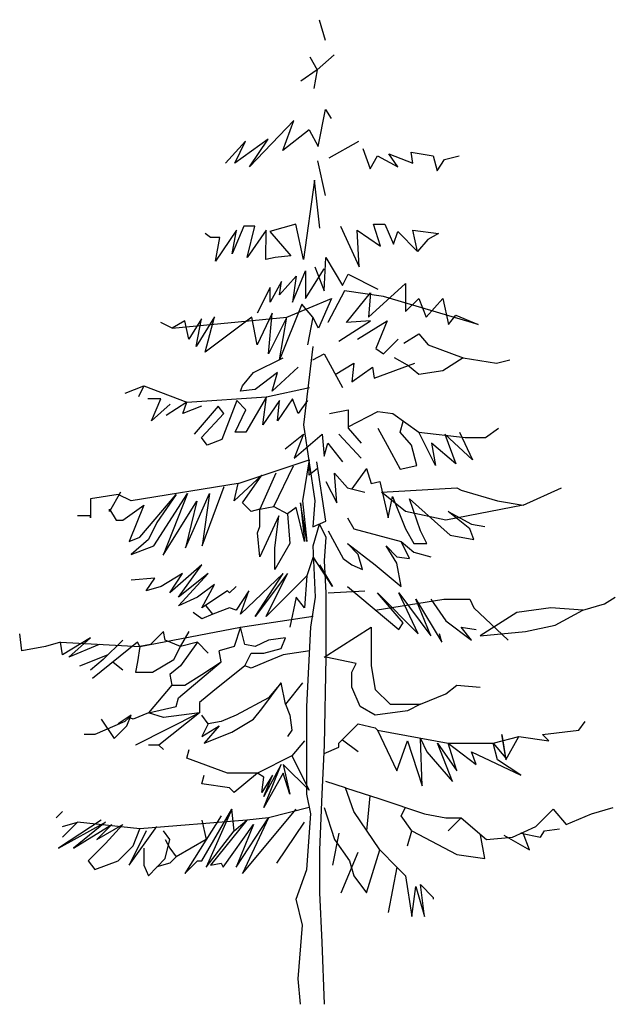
# Model space of a CAD drawing. Extents: x -1.81 to 1.88, y 0 to 6.1.
import ezdxf

# ---------------------------------------------------------------- set-up
doc = ezdxf.new("R2010")
doc.units = 0
doc.header["$MEASUREMENT"] = 0
doc.layers.get('0').update_dxf_attribs({"linetype": 'CONTINUOUS'})

msp = doc.modelspace()

# ---------------------------------------------------------------- linework, layer by layer
at = {"color": 0, "linetype": 'BYBLOCK'}
for p, q in [((0.043557, 6.101953), (0.079276, 5.974953)), ((-0.013791, 5.871766), (0.031651, 5.790406)), ((0.031651, 5.790406), (0.136823, 5.883672)), ((0.031651, 5.790406), (-0.071338, 5.720953)), ((0.031651, 5.790406), (0.009823, 5.675312)), ((0.037604, 5.316141), (0.083245, 5.546328)), ((0.083245, 5.546328), (0.116979, 5.488781)), ((-0.11301, 5.476875), (-0.388838, 5.189141)), ((-0.182463, 5.292328), (-0.11301, 5.476875)), ((-0.019744, 5.419328), (-0.182463, 5.292328)), ((-0.019744, 5.419328), (0.037604, 5.316141)), ((-0.412651, 5.349875), (-0.537666, 5.212953)), ((-0.273744, 5.361781), (-0.480119, 5.212953)), ((-0.480119, 5.212953), (-0.412651, 5.349875)), ((-0.388838, 5.189141), (-0.273744, 5.361781)), ((0.105073, 5.246687), (0.28962, 5.349875)), ((0.313432, 5.304234), (0.359073, 5.177234)), ((0.359073, 5.177234), (0.404713, 5.258594)), ((0.404713, 5.258594), (0.531713, 5.189141)), ((0.531713, 5.189141), (0.474166, 5.2705)), ((0.474166, 5.2705), (0.622995, 5.212953)), ((0.622995, 5.212953), (0.613073, 5.280422)), ((0.613073, 5.280422), (0.749995, 5.258594)), ((0.749995, 5.258594), (0.773807, 5.165328)), ((0.819448, 5.234781), (0.910729, 5.258594)), ((0.033635, 5.226844), (0.079276, 5.012531)), ((0.773807, 5.165328), (0.819448, 5.234781)), ((0.013791, 5.107781), (-0.053479, 4.615656)), ((0.047526, 4.810125), (0.013791, 5.107781)), ((-0.424557, 4.822031), (-0.495994, 4.651375)), ((-0.355104, 4.822031), (-0.424557, 4.822031)), ((-0.402729, 4.627562), (-0.355104, 4.822031)), ((-0.101104, 4.833937), (-0.261838, 4.788297)), ((-0.053479, 4.615656), (-0.101104, 4.833937)), ((0.174526, 4.822031), (0.291604, 4.570016)), ((0.422573, 4.699), (0.380901, 4.833937)), ((0.380901, 4.833937), (0.450354, 4.833937)), ((0.450354, 4.833937), (0.503932, 4.710906)), ((-0.630932, 4.752578), (-0.664666, 4.776391)), ((-0.470198, 4.798219), (-0.599182, 4.605734)), ((-0.495994, 4.651375), (-0.470198, 4.798219)), ((-0.285651, 4.798219), (-0.402729, 4.627562)), ((-0.287635, 4.615656), (-0.285651, 4.798219)), ((-0.261838, 4.788297), (-0.132854, 4.639469)), ((0.291604, 4.570016), (0.277713, 4.798219)), ((0.277713, 4.798219), (0.422573, 4.699)), ((0.503932, 4.710906), (0.531713, 4.788297)), ((0.531713, 4.788297), (0.65276, 4.665266)), ((0.65276, 4.665266), (0.622995, 4.798219)), ((0.622995, 4.798219), (0.783729, 4.776391)), ((0.783729, 4.776391), (0.71626, 4.740672)), ((-0.573385, 4.752578), (-0.630932, 4.752578)), ((-0.599182, 4.605734), (-0.573385, 4.752578)), ((0.71626, 4.740672), (0.65276, 4.665266)), ((-0.132854, 4.639469), (-0.230088, 4.627562)), ((-0.230088, 4.627562), (-0.287635, 4.615656)), ((0.073323, 4.421187), (0.085229, 4.627562)), ((0.085229, 4.627562), (0.188416, 4.454922)), ((-0.122932, 4.351734), (-0.041573, 4.546203)), ((-0.041573, 4.373562), (0.073323, 4.558109)), ((-0.041573, 4.546203), (-0.041573, 4.373562)), ((0.015776, 4.570016), (0.073323, 4.421187)), ((0.188416, 4.454922), (0.222151, 4.524375)), ((0.222151, 4.524375), (0.406698, 4.431109)), ((-0.190401, 4.478734), (-0.259854, 4.351734)), ((-0.099119, 4.512469), (-0.202307, 4.397375)), ((-0.202307, 4.397375), (-0.190401, 4.478734)), ((-0.099119, 4.512469), (-0.122932, 4.351734)), ((0.349151, 4.258469), (0.579338, 4.466828)), ((0.579338, 4.466828), (0.579338, 4.294187)), ((-0.259854, 4.443016), (-0.341213, 4.282281)), ((-0.259854, 4.351734), (-0.259854, 4.443016)), ((0.200323, 4.421187), (0.097135, 4.224734)), ((0.442416, 4.385469), (0.200323, 4.421187)), ((0.212229, 4.224734), (0.361057, 4.409281)), ((0.361057, 4.409281), (0.349151, 4.258469)), ((-0.065385, 4.339828), (-0.202307, 3.994547)), ((-0.156666, 4.258469), (0.118963, 4.373562)), ((0.00387, 4.258469), (-0.065385, 4.339828)), ((0.118963, 4.373562), (0.039588, 4.191)), ((1.027807, 4.212828), (0.442416, 4.385469)), ((0.579338, 4.294187), (0.660698, 4.373562)), ((0.660698, 4.373562), (0.706338, 4.258469)), ((0.706338, 4.258469), (0.809526, 4.373562)), ((0.809526, 4.373562), (0.845245, 4.212828)), ((-0.247948, 4.282281), (-0.341213, 4.087812)), ((-0.27176, 4.030266), (-0.247948, 4.282281)), ((-0.869057, 4.191), (-0.93851, 4.224734)), ((-0.869057, 4.191), (-0.156666, 4.258469)), ((-0.789682, 4.236641), (-0.869057, 4.191)), ((-0.765869, 4.121547), (-0.789682, 4.236641)), ((-0.686494, 4.248547), (-0.765869, 4.121547)), ((-0.605135, 4.260453), (-0.720229, 4.075906)), ((-0.720229, 4.075906), (-0.686494, 4.248547)), ((-0.662682, 4.042172), (-0.605135, 4.260453)), ((-0.374948, 4.258469), (-0.662682, 4.042172)), ((-0.341213, 4.087812), (-0.374948, 4.258469)), ((-0.156666, 4.258469), (-0.27176, 4.030266)), ((-0.202307, 3.994547), (-0.156666, 4.258469)), ((0.00387, 4.258469), (-0.029666, 4.087812)), ((0.039588, 4.191), (0.00387, 4.258469)), ((0.097135, 4.224734), (0.097135, 4.224734)), ((0.164604, 4.109641), (0.361057, 4.236641)), ((0.361057, 4.236641), (0.212229, 4.224734)), ((0.279698, 4.121547), (0.464245, 4.236641)), ((0.464245, 4.236641), (0.394791, 4.064)), ((0.845245, 4.212828), (0.890885, 4.270375)), ((0.890885, 4.270375), (1.027807, 4.212828)), ((0.567432, 4.097734), (0.660698, 4.155281)), ((0.660698, 4.155281), (0.718245, 4.087812)), ((0.442416, 4.030266), (0.533698, 4.121547)), ((0.00387, 4.075906), (-0.053479, 3.591719)), ((0.00387, 3.994547), (0.073323, 4.030266)), ((0.073323, 4.030266), (0.188416, 3.821906)), ((0.394791, 4.064), (0.442416, 4.030266)), ((0.718245, 4.087812), (0.936526, 4.006453)), ((-0.363041, 3.915172), (-0.180479, 4.006453)), ((0.142776, 3.903266), (0.25787, 3.972719)), ((0.25787, 3.972719), (0.245963, 3.857625)), ((0.38487, 3.879453), (0.636885, 3.972719)), ((0.591245, 3.960812), (0.509885, 4.006453)), ((0.936526, 4.006453), (0.809526, 3.925094)), ((0.936526, 4.006453), (1.142901, 3.972719)), ((1.142901, 3.972719), (1.22426, 3.994547)), ((-0.432494, 3.833812), (-0.363041, 3.915172)), ((-0.214213, 3.915172), (-0.353119, 3.81)), ((-0.087213, 3.948906), (-0.247948, 3.800078)), ((-0.247948, 3.800078), (-0.214213, 3.915172)), ((0.245963, 3.857625), (0.372963, 3.948906)), ((0.372963, 3.948906), (0.38487, 3.879453)), ((0.660698, 3.903266), (0.591245, 3.960812)), ((0.809526, 3.925094), (0.660698, 3.903266)), ((-1.158776, 3.788172), (-1.043682, 3.833812)), ((-1.043682, 3.833812), (-1.077416, 3.764359)), ((-1.043682, 3.833812), (-0.777776, 3.730625)), ((-0.444401, 3.800078), (-0.432494, 3.833812)), ((-0.353119, 3.81), (-0.444401, 3.800078)), ((-0.283666, 3.764359), (-0.01776, 3.821906)), ((-0.93851, 3.752453), (-1.019869, 3.752453)), ((-0.996057, 3.615531), (-0.93851, 3.752453)), ((-0.777776, 3.730625), (-0.904776, 3.649266)), ((-0.801588, 3.661172), (-0.777776, 3.730625)), ((-0.777776, 3.730625), (-0.283666, 3.764359)), ((-0.468213, 3.742531), (-0.559494, 3.500437)), ((-0.410666, 3.684984), (-0.468213, 3.742531)), ((-0.283666, 3.764359), (-0.410666, 3.546078)), ((-0.305494, 3.591719), (-0.283666, 3.764359)), ((-0.202307, 3.742531), (-0.305494, 3.591719)), ((-0.122932, 3.752453), (-0.214213, 3.615531)), ((-0.214213, 3.615531), (-0.202307, 3.742531)), ((-0.087213, 3.661172), (-0.122932, 3.752453)), ((-0.029666, 3.742531), (-0.087213, 3.661172)), ((-0.880963, 3.718719), (-0.996057, 3.615531)), ((-0.686494, 3.706812), (-0.801588, 3.661172)), ((-0.583307, 3.706812), (-0.732135, 3.534172)), ((-0.686494, 3.512344), (-0.547588, 3.661172)), ((-0.547588, 3.661172), (-0.583307, 3.706812)), ((-0.478135, 3.546078), (-0.410666, 3.684984)), ((0.107057, 3.661172), (0.222151, 3.684984)), ((0.222151, 3.684984), (0.222151, 3.569891)), ((0.222151, 3.579812), (0.406698, 3.673078)), ((0.406698, 3.673078), (0.499963, 3.661172)), ((0.499963, 3.661172), (0.660698, 3.546078)), ((0.545604, 3.546078), (0.563463, 3.611562)), ((-0.410666, 3.546078), (-0.478135, 3.546078)), ((-0.053479, 3.591719), (0.015776, 3.119437)), ((0.222151, 3.569891), (0.30351, 3.476625)), ((0.406698, 3.569891), (0.464245, 3.464719)), ((0.615057, 3.464719), (0.545604, 3.546078)), ((0.660698, 3.546078), (0.948432, 3.512344)), ((0.763885, 3.339703), (0.660698, 3.546078)), ((0.912713, 3.546078), (0.994073, 3.373437)), ((1.073448, 3.512344), (1.154807, 3.569891)), ((-0.650776, 3.464719), (-0.686494, 3.512344)), ((-0.559494, 3.500437), (-0.650776, 3.464719)), ((-0.168573, 3.442891), (-0.053479, 3.534172)), ((-0.053479, 3.534172), (-0.111026, 3.385344)), ((-0.111026, 3.385344), (0.061416, 3.534172)), ((0.061416, 3.534172), (0.073323, 3.39725)), ((0.164604, 3.534172), (0.30351, 3.385344)), ((0.994073, 3.373437), (0.821432, 3.534172)), ((0.821432, 3.534172), (0.890885, 3.349625)), ((0.948432, 3.512344), (1.073448, 3.512344)), ((0.073323, 3.39725), (0.097135, 3.476625)), ((0.097135, 3.476625), (0.188416, 3.361531)), ((0.464245, 3.464719), (0.545604, 3.315891)), ((0.648791, 3.339703), (0.615057, 3.464719)), ((0.890885, 3.349625), (0.740073, 3.476625)), ((0.740073, 3.476625), (0.763885, 3.339703)), ((-0.458291, 3.226594), (-0.019744, 3.373437)), ((-0.019744, 3.373437), (-0.059432, 3.119437)), ((-0.019744, 3.280172), (-0.019744, 3.373437)), ((0.085229, 2.994422), (0.027682, 3.361531)), ((-0.238026, 3.085703), (-0.116979, 3.337719)), ((0.033635, 3.319859), (-0.019744, 3.280172)), ((0.337245, 3.319859), (0.245963, 3.194844)), ((0.337245, 3.319859), (0.365026, 3.226594)), ((0.545604, 3.315891), (0.648791, 3.339703)), ((-0.311448, 3.280172), (-0.484088, 3.119437)), ((-0.432494, 3.107531), (-0.311448, 3.280172)), ((-0.226119, 3.292078), (-0.325338, 3.067844)), ((0.085229, 3.240484), (0.152698, 3.107531)), ((0.152698, 3.107531), (0.138807, 3.292078)), ((0.138807, 3.292078), (0.218182, 3.200797)), ((0.365026, 3.226594), (0.418604, 3.240484)), ((0.418604, 3.240484), (0.470198, 3.014266)), ((-1.188541, 3.173016), (-1.25601, 3.053953)), ((-0.458291, 3.226594), (-1.123057, 3.119437)), ((-0.682526, 2.841625), (-0.545604, 3.208734)), ((-0.484088, 3.119437), (-0.458291, 3.226594)), ((0.218182, 3.200797), (0.325338, 3.173016)), ((0.43051, 3.173016), (0.896838, 3.200797)), ((0.577354, 3.053953), (0.43051, 3.173016)), ((0.896838, 3.200797), (0.922635, 3.186906)), ((0.922635, 3.186906), (1.148854, 3.119437)), ((1.307604, 3.093641), (1.545729, 3.200797)), ((-1.202432, 3.159125), (-1.375073, 3.133328)), ((-1.375073, 3.133328), (-1.375073, 3.014266)), ((-1.123057, 3.119437), (-1.202432, 3.159125)), ((-1.069479, 2.895203), (-0.84326, 3.159125)), ((-0.982166, 2.841625), (-0.773807, 3.165078)), ((-0.84326, 3.159125), (-0.962323, 2.986484)), ((-0.773807, 3.165078), (-0.924619, 2.784078)), ((-0.924619, 2.784078), (-0.71626, 3.117453)), ((-0.785713, 2.829719), (-0.636885, 3.165078)), ((-0.71626, 3.117453), (-0.785713, 2.829719)), ((-0.636885, 3.165078), (-0.682526, 2.841625)), ((-0.059432, 3.119437), (-0.033635, 2.867422)), ((0.015776, 3.119437), (0.00387, 2.958703)), ((0.470198, 3.014266), (0.497979, 3.147219)), ((0.497979, 3.147219), (0.577354, 2.946797)), ((0.67062, 2.934891), (0.603151, 3.133328)), ((0.603151, 3.133328), (0.855166, 2.907109)), ((1.148854, 3.119437), (1.307604, 3.093641)), ((-1.25601, 3.053953), (-1.25601, 3.067844)), ((-1.25601, 3.067844), (-1.216323, 3.000375)), ((-1.174651, 3.000375), (-1.043682, 3.093641)), ((-1.043682, 3.093641), (-1.134963, 2.867422)), ((-0.378916, 3.053953), (-0.432494, 3.107531)), ((-0.325338, 3.067844), (-0.378916, 3.053953)), ((-0.378916, 3.053953), (-0.378916, 3.053953)), ((-0.325338, 3.067844), (-0.238026, 3.085703)), ((-0.325338, 2.960687), (-0.325338, 3.067844)), ((-0.238026, 3.085703), (-0.152698, 3.040062)), ((-0.099119, 3.07975), (-0.152698, 3.040062)), ((-0.047526, 2.867422), (-0.099119, 3.07975)), ((-0.033635, 2.867422), (-0.073323, 3.107531)), ((-0.073323, 3.107531), (-0.047526, 2.867422)), ((0.82937, 3.000375), (0.577354, 3.053953)), ((1.307604, 3.093641), (0.82937, 3.000375)), ((0.976213, 2.946797), (0.84326, 3.053953)), ((0.84326, 3.053953), (0.98812, 2.974578)), ((-1.375073, 3.028156), (-1.454448, 3.028156)), ((-1.375073, 3.014266), (-1.375073, 3.028156)), ((-1.216323, 3.000375), (-1.174651, 3.000375)), ((-1.174651, 3.000375), (-1.174651, 3.000375)), ((-0.206276, 3.028156), (-0.325338, 2.774156)), ((-0.232073, 2.827734), (-0.206276, 3.028156)), ((-0.152698, 3.040062), (-0.138807, 2.855516)), ((0.00387, 2.958703), (0.085229, 2.994422)), ((0.218182, 3.014266), (0.25787, 2.946797)), ((-0.962323, 2.986484), (-1.015901, 2.881312)), ((-0.339229, 2.921), (-0.325338, 2.960687)), ((0.005854, 2.841625), (0.045541, 2.974578)), ((0.045541, 2.974578), (0.085229, 2.895203)), ((0.09912, 2.934891), (0.192385, 2.76225)), ((0.25787, 2.946797), (0.551557, 2.867422)), ((0.577354, 2.946797), (0.630932, 2.855516)), ((0.710307, 2.855516), (0.67062, 2.934891)), ((1.00201, 2.881312), (0.976213, 2.946797)), ((0.98812, 2.974578), (1.069479, 2.960687)), ((-1.134963, 2.867422), (-1.069479, 2.895203)), ((-1.015901, 2.881312), (-1.123057, 2.788047)), ((-0.325338, 2.774156), (-0.339229, 2.921)), ((0.085229, 2.895203), (0.073323, 2.748359)), ((0.855166, 2.907109), (1.00201, 2.881312)), ((-1.123057, 2.788047), (-0.982166, 2.841625)), ((-0.138807, 2.855516), (-0.232073, 2.694781)), ((-0.232073, 2.694781), (-0.232073, 2.827734)), ((0.019745, 2.522141), (0.005854, 2.841625)), ((0.285651, 2.788047), (0.218182, 2.855516)), ((0.218182, 2.855516), (0.390823, 2.722562)), ((0.523776, 2.734469), (0.458291, 2.841625)), ((0.458291, 2.841625), (0.523776, 2.774156)), ((0.603151, 2.76225), (0.551557, 2.867422)), ((0.551557, 2.867422), (0.630932, 2.801937)), ((0.630932, 2.855516), (0.710307, 2.855516)), ((0.005854, 2.774156), (-0.033635, 2.655094)), ((0.124916, 2.589609), (0.005854, 2.774156)), ((0.073323, 2.748359), (0.085229, 2.549922)), ((0.192385, 2.76225), (0.245963, 2.722562)), ((0.311448, 2.694781), (0.285651, 2.788047)), ((0.523776, 2.774156), (0.603151, 2.76225)), ((0.630932, 2.801937), (0.736104, 2.774156)), ((-0.68451, 2.722562), (-0.882948, 2.549922)), ((-0.829369, 2.522141), (-0.68451, 2.722562)), ((0.045541, 2.722562), (0.124916, 2.589609)), ((0.245963, 2.722562), (0.311448, 2.694781)), ((0.390823, 2.722562), (0.551557, 2.589609)), ((0.551557, 2.589609), (0.523776, 2.734469)), ((-0.976213, 2.641203), (-1.123057, 2.629297)), ((-1.029791, 2.561828), (-0.976213, 2.641203)), ((-0.803573, 2.668984), (-0.936526, 2.589609)), ((-0.882948, 2.549922), (-0.803573, 2.668984)), ((-0.829369, 2.468562), (-0.644823, 2.668984)), ((-0.644823, 2.668984), (-0.829369, 2.522141)), ((-0.180479, 2.668984), (-0.444401, 2.416969)), ((-0.152698, 2.668984), (-0.353119, 2.403078)), ((-0.353119, 2.403078), (-0.180479, 2.668984)), ((-0.285651, 2.403078), (-0.152698, 2.668984)), ((-0.033635, 2.655094), (-0.285651, 2.403078)), ((-0.033635, 2.655094), (-0.047526, 2.456656)), ((-0.936526, 2.589609), (-1.029791, 2.561828)), ((-0.605135, 2.601516), (-0.710307, 2.522141)), ((-0.68451, 2.456656), (-0.605135, 2.601516)), ((-0.472182, 2.589609), (-0.511869, 2.549922)), ((0.218182, 2.589609), (0.537666, 2.323703)), ((-0.710307, 2.522141), (-0.829369, 2.468562)), ((-0.52576, 2.561828), (-0.68451, 2.456656)), ((-0.511869, 2.549922), (-0.52576, 2.561828)), ((-0.392807, 2.561828), (-0.472182, 2.442766)), ((-0.444401, 2.416969), (-0.392807, 2.561828)), ((-0.099119, 2.522141), (-0.138807, 2.337594)), ((-0.047526, 2.456656), (-0.099119, 2.522141)), ((-0.007838, 2.337594), (0.019745, 2.522141)), ((0.085229, 2.549922), (0.085229, 2.151062)), ((0.09912, 2.549922), (0.325338, 2.561828)), ((0.390823, 2.442766), (0.815479, 2.510234)), ((0.563463, 2.363391), (0.404713, 2.549922)), ((0.404713, 2.549922), (0.656729, 2.295922)), ((0.656729, 2.295922), (0.537666, 2.549922)), ((0.537666, 2.549922), (0.736104, 2.284016)), ((0.736104, 2.284016), (0.642838, 2.510234)), ((0.642838, 2.510234), (0.803573, 2.244328)), ((0.736104, 2.510234), (0.82937, 2.377281)), ((0.815479, 2.510234), (0.976213, 2.510234)), ((0.976213, 2.510234), (1.00201, 2.456656)), ((1.811635, 2.482453), (1.879104, 2.522141)), ((-0.617041, 2.416969), (-0.656729, 2.468562)), ((-0.511869, 2.456656), (-0.617041, 2.416969)), ((-0.472182, 2.442766), (-0.511869, 2.456656)), ((-0.472182, 2.442766), (-0.472182, 2.442766)), ((1.00201, 2.456656), (1.214338, 2.256234)), ((1.480245, 2.456656), (1.267916, 2.428875)), ((1.678682, 2.442766), (1.480245, 2.456656)), ((1.506041, 2.3495), (1.678682, 2.442766)), ((1.678682, 2.442766), (1.811635, 2.482453)), ((-0.68451, 2.389187), (-0.738088, 2.428875)), ((-0.617041, 2.416969), (-0.68451, 2.389187)), ((-0.444401, 2.337594), (0.005854, 2.405062)), ((1.267916, 2.428875), (1.041698, 2.284016)), ((-1.069479, 2.216547), (-0.444401, 2.337594)), ((-0.444401, 2.337594), (-0.484088, 2.216547)), ((-0.418604, 2.230437), (-0.444401, 2.337594)), ((-0.033635, 1.845469), (-0.007838, 2.337594)), ((0.073323, 2.151062), (0.365026, 2.337594)), ((0.365026, 2.337594), (0.365026, 2.097484)), ((0.537666, 2.323703), (0.563463, 2.363391)), ((0.82937, 2.377281), (0.98812, 2.256234)), ((0.98812, 2.256234), (0.922635, 2.337594)), ((0.922635, 2.337594), (1.015901, 2.323703)), ((1.321495, 2.309812), (1.506041, 2.3495)), ((-1.799729, 2.19075), (-1.813619, 2.295922)), ((-1.375073, 2.270125), (-1.547713, 2.164953)), ((-1.508026, 2.151062), (-1.375073, 2.270125)), ((-0.922635, 2.309812), (-1.00201, 2.230437)), ((-0.910729, 2.256234), (-0.922635, 2.309812)), ((-0.817463, 2.216547), (-0.763885, 2.309812)), ((-0.166588, 2.270125), (-0.27176, 2.256234)), ((-0.192385, 2.204641), (-0.166588, 2.270125)), ((0.803573, 2.244328), (0.789682, 2.295922)), ((1.041698, 2.284016), (1.321495, 2.309812)), ((-1.652885, 2.216547), (-1.799729, 2.19075)), ((-1.561604, 2.244328), (-1.652885, 2.216547)), ((-1.547713, 2.164953), (-1.561604, 2.244328)), ((-1.561604, 2.244328), (-1.069479, 2.216547)), ((-1.321494, 2.230437), (-1.508026, 2.151062)), ((-1.083369, 2.244328), (-1.361182, 2.018109)), ((-1.174651, 2.256234), (-1.295698, 2.137172)), ((-1.069479, 2.216547), (-1.083369, 2.244328)), ((-1.069479, 2.216547), (-1.083369, 2.123281)), ((-1.00201, 2.230437), (-1.069479, 2.216547)), ((-0.817463, 2.216547), (-0.910729, 2.256234)), ((-0.857151, 2.137172), (-0.817463, 2.216547)), ((-0.710307, 2.244328), (-0.817463, 2.216547)), ((-0.710307, 2.244328), (-0.817463, 2.097484)), ((-0.644823, 2.176859), (-0.710307, 2.244328)), ((-0.484088, 2.216547), (-0.577354, 2.19075)), ((-0.353119, 2.216547), (-0.418604, 2.230437)), ((-0.27176, 2.256234), (-0.353119, 2.216547)), ((-0.299541, 2.176859), (-0.192385, 2.204641)), ((-1.440557, 2.097484), (-1.269901, 2.164953)), ((-1.295698, 2.137172), (-1.375073, 2.071687)), ((-0.990104, 2.057797), (-0.857151, 2.137172)), ((-0.565448, 2.123281), (-0.577354, 2.19075)), ((-0.418604, 2.097484), (-0.378916, 2.176859)), ((-0.378916, 2.176859), (-0.299541, 2.176859)), ((-0.180479, 2.164953), (-0.285651, 2.123281)), ((-0.015776, 2.19075), (-0.180479, 2.164953)), ((0.085229, 2.151062), (0.073323, 1.605359)), ((0.27176, 2.111375), (0.085229, 2.151062)), ((-1.174651, 2.071687), (-1.234182, 2.119312)), ((-1.083369, 2.123281), (-1.095276, 2.057797)), ((-0.817463, 2.097484), (-0.882948, 2.043906)), ((-0.829369, 1.899047), (-0.565448, 2.123281)), ((-0.68451, 2.043906), (-0.565448, 2.123281)), ((-0.418604, 2.097484), (-0.617041, 1.938734)), ((-0.378916, 2.083594), (-0.418604, 2.097484)), ((-0.285651, 2.123281), (-0.378916, 2.083594)), ((0.245963, 2.057797), (0.27176, 2.111375)), ((0.365026, 2.097484), (0.390823, 1.950641)), ((-1.095276, 2.057797), (-0.990104, 2.057797)), ((-0.882948, 2.043906), (-0.871041, 1.978422)), ((-0.789682, 1.978422), (-0.68451, 2.043906)), ((0.245963, 1.964531), (0.245963, 2.057797)), ((-0.871041, 1.978422), (-1.015901, 1.805781)), ((-0.871041, 1.978422), (-0.789682, 1.978422)), ((-0.311448, 1.831578), (-0.192385, 1.992312)), ((-0.192385, 1.992312), (-0.27176, 1.899047)), ((-0.166588, 1.859359), (-0.192385, 1.992312)), ((-0.059432, 1.992312), (-0.166588, 1.859359)), ((0.297557, 1.845469), (0.245963, 1.964531)), ((0.82937, 1.924844), (0.896838, 1.978422)), ((0.896838, 1.978422), (1.041698, 1.964531)), ((-0.84326, 1.845469), (-0.829369, 1.899047)), ((-0.617041, 1.938734), (-0.698401, 1.871266)), ((-0.27176, 1.899047), (-0.472182, 1.791891)), ((0.390823, 1.950641), (0.484088, 1.859359)), ((0.67062, 1.859359), (0.82937, 1.924844)), ((-1.015901, 1.805781), (-0.84326, 1.845469)), ((-0.698401, 1.871266), (-0.698401, 1.805781)), ((-0.365026, 1.766094), (-0.311448, 1.831578)), ((-0.166588, 1.859359), (-0.138807, 1.791891)), ((-0.033635, 1.30175), (-0.033635, 1.845469)), ((0.390823, 1.791891), (0.297557, 1.845469)), ((0.484088, 1.859359), (0.67062, 1.859359)), ((0.67062, 1.859359), (0.591245, 1.819672)), ((-1.123057, 1.791891), (-1.202432, 1.738312)), ((-1.134963, 1.778), (-1.162744, 1.752203)), ((-1.148854, 1.726406), (-1.123057, 1.791891)), ((-1.109166, 1.766094), (-1.134963, 1.778)), ((-1.015901, 1.805781), (-1.109166, 1.766094)), ((-0.698401, 1.805781), (-1.095276, 1.605359)), ((-0.922635, 1.778), (-1.015901, 1.805781)), ((-0.698401, 1.805781), (-0.950416, 1.605359)), ((-0.698401, 1.805781), (-0.922635, 1.778)), ((-0.644823, 1.738312), (-0.68451, 1.791891)), ((-0.472182, 1.791891), (-0.565448, 1.752203)), ((-0.138807, 1.791891), (-0.138807, 1.791891)), ((-0.138807, 1.791891), (-0.126901, 1.698625)), ((0.591245, 1.819672), (0.390823, 1.791891)), ((-1.162744, 1.752203), (-1.347291, 1.672828)), ((-1.307604, 1.766094), (-1.228229, 1.647031)), ((-1.228229, 1.647031), (-1.148854, 1.726406)), ((-0.644823, 1.738312), (-0.68451, 1.658937)), ((-0.68451, 1.658937), (-0.577354, 1.726406)), ((-0.577354, 1.726406), (-0.670619, 1.61925)), ((-0.565448, 1.752203), (-0.644823, 1.738312)), ((-0.497979, 1.686719), (-0.365026, 1.766094)), ((0.164604, 1.61925), (0.285651, 1.738312)), ((0.285651, 1.738312), (0.390823, 1.712516)), ((0.390823, 1.712516), (0.404713, 1.698625)), ((1.652885, 1.698625), (1.692573, 1.752203)), ((-1.347291, 1.672828), (-1.41476, 1.672828)), ((-0.670619, 1.61925), (-0.497979, 1.686719)), ((-0.126901, 1.698625), (-0.152698, 1.658937)), ((0.404713, 1.698625), (0.523776, 1.446609)), ((0.404713, 1.698625), (0.84326, 1.61925)), ((1.121073, 1.61925), (1.281807, 1.658937)), ((1.200448, 1.525984), (1.174651, 1.672828)), ((1.174651, 1.672828), (1.200448, 1.514078)), ((1.200448, 1.514078), (1.281807, 1.658937)), ((1.281807, 1.658937), (1.466354, 1.633141)), ((1.426666, 1.672828), (1.652885, 1.698625)), ((1.466354, 1.633141), (1.426666, 1.672828)), ((-1.095276, 1.605359), (-1.095276, 1.605359)), ((-0.950416, 1.605359), (-1.015901, 1.605359)), ((-0.922635, 1.579562), (-0.950416, 1.605359)), ((-0.047526, 1.633141), (-0.126901, 1.539875)), ((0.073323, 1.605359), (0.059432, 1.30175)), ((0.073323, 1.553766), (0.164604, 1.593453)), ((0.164604, 1.593453), (0.164604, 1.61925)), ((0.285651, 1.565672), (0.188416, 1.637109)), ((0.523776, 1.446609), (0.591245, 1.633141)), ((0.591245, 1.633141), (0.591245, 1.633141)), ((0.591245, 1.633141), (0.682526, 1.353344)), ((0.682526, 1.353344), (0.67062, 1.647031)), ((0.67062, 1.647031), (0.710307, 1.565672)), ((0.869057, 1.381125), (0.775791, 1.61925)), ((0.775791, 1.61925), (0.896838, 1.446609)), ((0.896838, 1.446609), (0.84326, 1.61925)), ((0.84326, 1.61925), (1.015901, 1.486297)), ((0.84326, 1.61925), (1.121073, 1.61925)), ((1.148854, 1.514078), (1.121073, 1.61925)), ((1.121073, 1.61925), (1.200448, 1.525984)), ((-0.777776, 1.525984), (-0.763885, 1.579562)), ((-0.52576, 1.432719), (-0.777776, 1.525984)), ((-0.126901, 1.539875), (-0.339229, 1.432719)), ((-0.126901, 1.539875), (-0.019744, 1.327547)), ((0.710307, 1.565672), (0.869057, 1.381125)), ((1.015901, 1.486297), (0.98812, 1.565672)), ((0.98812, 1.565672), (1.293713, 1.420812)), ((-0.299541, 1.220391), (-0.192385, 1.486297)), ((-0.192385, 1.486297), (-0.299541, 1.287859)), ((-0.019744, 1.327547), (-0.180479, 1.486297)), ((-0.180479, 1.486297), (-0.138807, 1.30175)), ((1.293713, 1.420812), (1.148854, 1.514078)), ((-0.68451, 1.367234), (-0.670619, 1.420812)), ((-0.339229, 1.432719), (-0.52576, 1.432719)), ((-0.339229, 1.432719), (-0.484088, 1.313656)), ((-0.299541, 1.406922), (-0.339229, 1.432719)), ((-0.245963, 1.420812), (-0.311448, 1.313656)), ((-0.311448, 1.313656), (-0.299541, 1.406922)), ((-0.180479, 1.432719), (-0.299541, 1.220391)), ((-0.299541, 1.287859), (-0.245963, 1.420812)), ((-0.138807, 1.30175), (-0.180479, 1.432719)), ((-0.511869, 1.341437), (-0.68451, 1.367234)), ((0.206276, 1.341437), (0.085229, 1.381125)), ((0.682526, 1.353344), (0.682526, 1.353344)), ((-0.484088, 1.313656), (-0.511869, 1.341437)), ((-0.511869, 1.341437), (-0.511869, 1.341437)), ((-0.311448, 1.313656), (-0.311448, 1.313656)), ((-0.007838, 1.180703), (-0.033635, 1.30175)), ((0.059432, 1.30175), (0.045541, 0.956469)), ((0.25787, 1.194594), (0.206276, 1.341437)), ((0.206276, 1.341437), (0.418604, 1.273969)), ((0.357088, 1.291828), (0.337245, 1.075531)), ((-0.019744, 1.220391), (-0.27176, 1.154906)), ((0.073323, 1.220391), (0.138807, 1.021953)), ((0.418604, 1.273969), (0.696416, 1.180703)), ((0.551557, 1.168797), (0.577354, 1.220391)), ((1.73226, 1.180703), (1.865213, 1.220391)), ((-1.587401, 1.154906), (-1.547713, 1.194594)), ((-0.565448, 1.168797), (-0.789682, 0.809625)), ((-0.68451, 0.889), (-0.497979, 1.208484)), ((-0.497979, 1.208484), (-0.656729, 0.849312)), ((-0.484088, 1.075531), (-0.497979, 1.208484)), ((-0.432494, 0.809625), (-0.099119, 1.208484)), ((-0.033635, 0.835422), (-0.007838, 1.180703)), ((0.418604, 0.956469), (0.25787, 1.194594)), ((0.617041, 1.075531), (0.551557, 1.168797)), ((0.696416, 1.180703), (0.82937, 1.154906)), ((1.386979, 1.101328), (1.494135, 1.208484)), ((1.494135, 1.208484), (1.57351, 1.115219)), ((1.57351, 1.115219), (1.73226, 1.180703)), ((-1.307604, 1.141016), (-1.57351, 0.968375)), ((-1.57351, 0.968375), (-1.281807, 1.129109)), ((-1.547713, 1.101328), (-1.454448, 1.129109)), ((-1.454448, 1.129109), (-1.547713, 1.035844)), ((-1.281807, 1.129109), (-1.480244, 0.968375)), ((-1.480244, 0.968375), (-1.242119, 1.115219)), ((-1.069479, 1.087437), (-1.454448, 1.129109)), ((-1.242119, 1.115219), (-1.335385, 1.021953)), ((-1.335385, 1.021953), (-1.174651, 1.115219)), ((-1.174651, 1.115219), (-1.281807, 0.996156)), ((-1.134963, 0.863203), (-0.962323, 1.101328)), ((-0.404713, 1.141016), (-1.069479, 1.087437)), ((-0.68451, 1.141016), (-0.656729, 1.021953)), ((-0.404713, 1.141016), (-0.630932, 0.863203)), ((-0.551557, 0.849312), (-0.365026, 1.115219)), ((-0.484088, 1.075531), (-0.404713, 1.141016)), ((-0.472182, 0.849312), (-0.27176, 1.154906)), ((-0.365026, 1.115219), (-0.472182, 0.849312)), ((-0.27176, 1.154906), (-0.432494, 0.809625)), ((-0.27176, 1.154906), (-0.404713, 1.141016)), ((-0.220166, 0.875109), (-0.047526, 1.129109)), ((0.82937, 1.154906), (0.922635, 1.154906)), ((0.922635, 1.154906), (0.84326, 1.075531)), ((0.922635, 1.154906), (1.081385, 1.021953)), ((1.24212, 1.035844), (1.386979, 1.101328)), ((1.57351, 1.115219), (1.57351, 1.115219)), ((-1.029791, 1.075531), (-1.134963, 0.863203)), ((-1.109166, 0.982266), (-1.069479, 1.087437)), ((-0.882948, 1.021953), (-0.922635, 1.075531)), ((-0.656729, 0.849312), (-0.484088, 1.075531)), ((0.164604, 1.061641), (0.124916, 0.863203)), ((0.591245, 0.982266), (0.617041, 1.075531)), ((0.617041, 1.075531), (0.896838, 0.928687)), ((1.069479, 0.902891), (1.043682, 1.049734)), ((1.188541, 1.04775), (1.347291, 0.956469)), ((1.307604, 1.061641), (1.293713, 1.061641)), ((1.293713, 1.061641), (1.41476, 1.035844)), ((1.347291, 0.956469), (1.307604, 1.061641)), ((1.41476, 1.035844), (1.440557, 1.075531)), ((1.440557, 1.075531), (1.533823, 1.087437)), ((-1.281807, 0.996156), (-1.388963, 0.889)), ((-1.202432, 0.889), (-1.109166, 0.982266)), ((-0.910729, 0.902891), (-0.882948, 1.021953)), ((-0.910729, 1.021953), (-0.882948, 0.968375)), ((-0.656729, 1.021953), (-0.84326, 0.914797)), ((0.138807, 1.021953), (0.232073, 0.889)), ((1.081385, 1.021953), (1.24212, 1.035844)), ((-1.043682, 0.968375), (-1.043682, 0.863203)), ((-0.882948, 0.968375), (-0.84326, 0.914797)), ((0.045541, 0.956469), (0.045541, 0.690562)), ((0.178495, 0.690562), (0.285651, 0.942578)), ((0.337245, 0.690562), (0.418604, 0.956469)), ((0.418604, 0.956469), (0.523776, 0.849312)), ((0.896838, 0.928687), (1.069479, 0.902891)), ((-1.388963, 0.889), (-1.347291, 0.835422)), ((-1.347291, 0.835422), (-1.202432, 0.889)), ((-1.043682, 0.863203), (-1.015901, 0.795734)), ((-1.015901, 0.795734), (-0.910729, 0.902891)), ((-0.882948, 0.875109), (-0.964307, 0.851297)), ((-0.84326, 0.914797), (-0.882948, 0.875109)), ((-0.789682, 0.809625), (-0.710307, 0.889)), ((-0.710307, 0.889), (-0.68451, 0.889)), ((-0.630932, 0.863203), (-0.565448, 0.875109)), ((-0.565448, 0.875109), (-0.551557, 0.849312)), ((0.232073, 0.889), (0.25787, 0.795734)), ((-0.099119, 0.650875), (-0.033635, 0.835422)), ((0.25787, 0.795734), (0.337245, 0.690562)), ((0.523776, 0.849312), (0.470198, 0.569516)), ((0.523776, 0.849312), (0.577354, 0.795734)), ((0.577354, 0.795734), (0.617041, 0.543719)), ((0.696416, 0.543719), (0.67062, 0.742156)), ((0.67062, 0.742156), (0.749995, 0.662781)), ((0.045541, 0.690562), (0.059432, 0.384969)), ((0.617041, 0.543719), (0.642838, 0.73025)), ((0.642838, 0.73025), (0.696416, 0.543719)), ((-0.059432, 0.490141), (-0.099119, 0.650875)), ((0.749995, 0.662781), (0.749995, 0.650875)), ((-0.087213, 0.15875), (-0.059432, 0.490141)), ((0.059432, 0.384969), (0.073323, 0)), ((-0.073323, 0), (-0.087213, 0.15875))]:
    msp.add_line(p, q, dxfattribs=at)

doc.saveas('drawing.dxf')
